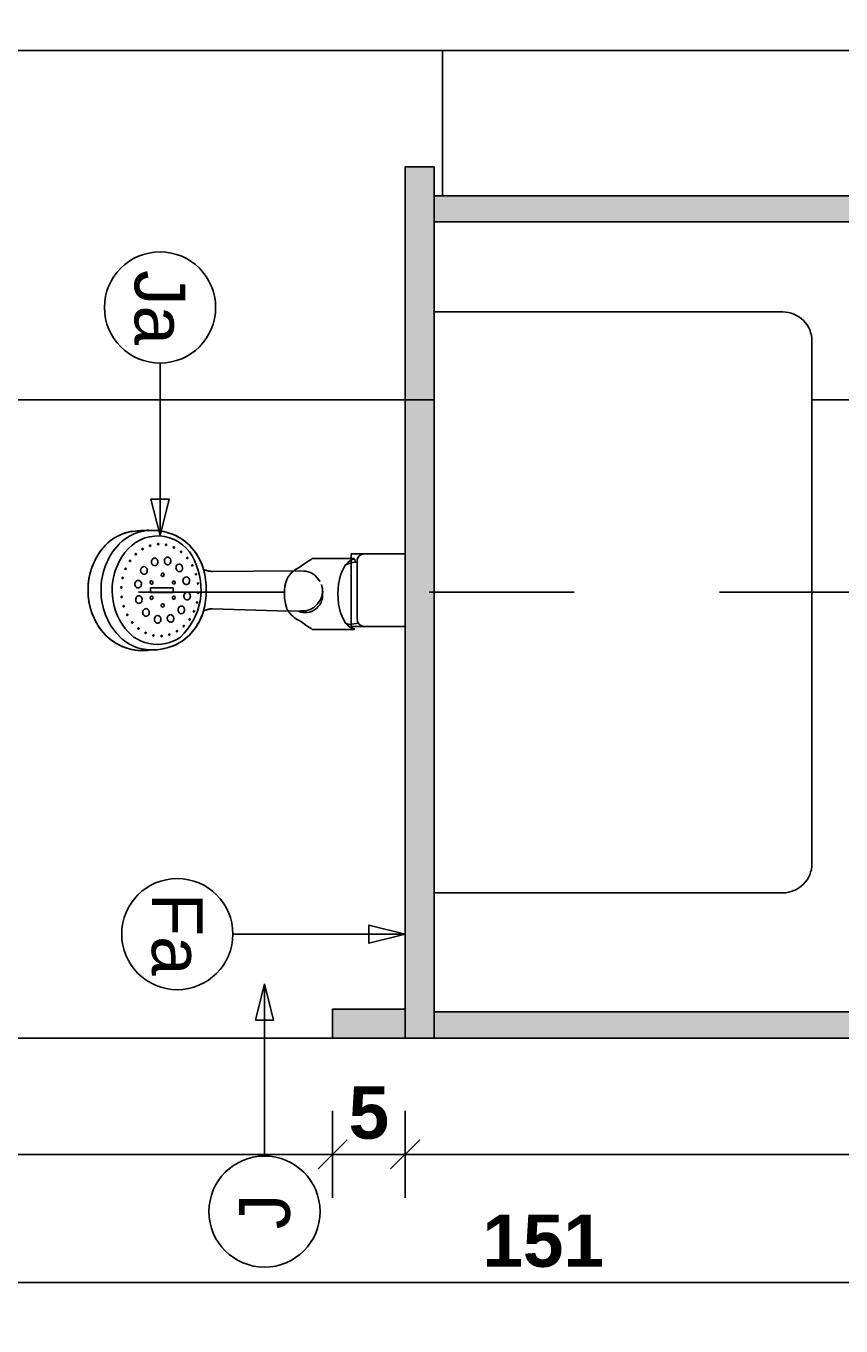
# Model space of a CAD drawing. Extents: x 1 to 126, y -14 to 17.
# Tile 33 of 131: x 39.042 to 39.603, y -1.243 to -0.348. Entities that reach past the tile are written whole.
import ezdxf
from ezdxf.enums import TextEntityAlignment as Align

# ---------------------------------------------------------------- set-up
doc = ezdxf.new("R2010")
doc.units = 0
doc.set_wipeout_variables(frame=1)
doc.header["$PDMODE"] = 3
doc.linetypes.add('DASHDOT', pattern=[1, 0.5, -0.25, 0, -0.25])
for name, color, linetype in [('0A-ALBA-2', 2, 'Continuous'), ('0A-EQPM-FIJO', 1, 'Continuous'), ('A-ALBA-0', 9, 'Continuous'), ('A-ALBA-1', 1, 'Continuous'), ('A-ALBA-2', 2, 'Continuous'), ('A-ANNO-SIMB @ 20', 2, 'Continuous'), ('A-ANOT-COTA-PARC', 1, 'Continuous')]:
    doc.layers.add(name, color=color, linetype=linetype)
doc.layers.add('A-ALBA-4', color=2, linetype='Continuous', lineweight=25)
doc.styles.add('BIS-COTA', font='swissb.ttf')
doc.styles.add('E5-100', font='micross.ttf')
doc.dimstyles.new('BIS-COTA-PARC', dxfattribs={"dimscale": 0, "dimtxt": 0.0018, "dimasz": 0.001, "dimexe": 0.0015, "dimexo": 0, "dimgap": 0.0005, "dimtad": 1, "dimdec": 0, "dimlfac": 100, "dimzin": 9, "dimdsep": 46, "dimtxsty": 'BIS-COTA', "dimblk": 'OBLIQUE', "dimcen": 2.5, "dimclrd": 256, "dimclre": 251, "dimclrt": 2, "dimadec": 1, "dimazin": 2, "dimtfac": 1, "dimtdec": 0, "dimtix": 1, "dimtmove": 2, "dimatfit": 3, "dimldrblk": 'DOT', "dimfxl": 0.0015, "dimfxlon": 1, "dimtolj": 1, "dimtzin": 0, "dimarcsym": 0})

# ---------------------------------------------------------------- blocks, each defined once
blk = doc.blocks.new('CE02 2')
blk.add_wipeout([(-0.83, -0.6), (-0.85, -0.6), (-0.85, -0.02), (-0.9, -0.02), (-0.9, 0), (0, 0), (0, -0.53), (-0.1, -0.53), (-0.1, -0.58), (-0.83, -0.58)]).translate(0, 0, -0.00045)
h = blk.add_hatch(color=252)
h.dxf.hatch_style = 1
h.paths.add_polyline_path([(-0.85, -0.02), (-0.85, 0), (-0.9, 0), (-0.9, -0.02)])
h = blk.add_hatch(color=252)
h.dxf.hatch_style = 1
h.paths.add_polyline_path([(-0.83, -0.6), (-0.83, 0), (-0.85, 0), (-0.85, -0.6)])
h = blk.add_hatch(color=252)
h.dxf.hatch_style = 1
h.paths.add_polyline_path([(-0.83, -0.018), (-0.83, 0), (-0.1, 0), (-0.1, -0.018)])
h = blk.add_hatch(color=251)
h.dxf.hatch_style = 1
h.paths.add_polyline_path([(0, -0.53), (0, 0), (-0.1, 0), (-0.1, -0.53)])
h = blk.add_hatch(color=252)
h.dxf.hatch_style = 1
h.paths.add_polyline_path([(-0.1, -0.562), (-0.1, -0.018), (-0.118, -0.018), (-0.118, -0.562)])
h = blk.add_hatch(color=252)
h.dxf.hatch_style = 1
h.paths.add_polyline_path([(-0.1, -0.562), (-0.1, -0.58), (-0.83, -0.58), (-0.83, -0.562)])
at = {"elevation": -0.00045}
for points in [[(-0.85, -0.02), (-0.85, 0), (-0.9, 0), (-0.9, -0.02)], [(-0.83, -0.6), (-0.83, 0), (-0.85, 0), (-0.85, -0.6)], [(-0.83, -0.018), (-0.83, 0), (-0.1, 0), (-0.1, -0.018)], [(-0.1, -0.562), (-0.1, -0.018), (-0.118, -0.018), (-0.118, -0.562)], [(-0.1, -0.562), (-0.1, -0.58), (-0.83, -0.58), (-0.83, -0.562)]]:
    blk.add_lwpolyline(points, close=True, dxfattribs=at)
blk.add_lwpolyline([(0, -0.53), (0, 0), (-0.1, 0), (-0.1, -0.53)], close=True)
blk = doc.blocks.new('*U100')
at = {"color": 0}
blk.add_lwpolyline([(0.86, 0), (0, 0), (0, 2.135), (0.86, 2.135)], close=True, dxfattribs=at)
blk = doc.blocks.new('_Oblique')
at = {"color": 0, "lineweight": -2}
blk.add_line((-0.5, -0.5), (0.5, 0.5), dxfattribs=at)
blk = doc.blocks.new('*D447')
at = {"layer": 'A-ANOT-COTA-PARC', "color": 251, "lineweight": -2, "transparency": 16777216}
for p, q in [((39.30308, -1.0946), (39.30308, -1.1546)), ((40.15308, -1.0946), (40.15308, -1.1546))]:
    blk.add_line(p, q, dxfattribs=at)
at = {"layer": 'A-ANOT-COTA-PARC', "lineweight": -2, "transparency": 16777216}
blk.add_line((40.15308, -1.1246), (39.30308, -1.1246), dxfattribs=at)
at = {"layer": 'Defpoints', "color": 0, "transparency": 16777216}
for p in [(39.30308, -1.0445), (40.15308, -1.0445), (39.30308, -1.1246)]:
    blk.add_point(p, dxfattribs=at)
at = {"layer": 'A-ANOT-COTA-PARC', "lineweight": -2, "transparency": 16777216, "xscale": 0.02, "yscale": 0.02, "zscale": 0.02}
for p, rotation in [((39.30308, -1.1246), 180.000000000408), ((40.15308, -1.1246), 4.079936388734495e-10)]:
    blk.add_blockref('_Oblique', p, dxfattribs=dict(at, rotation=rotation))
at = {"layer": 'A-ANOT-COTA-PARC', "color": 2, "transparency": 16777216, "insert": (39.72808, -1.0961), "char_height": 0.036, "attachment_point": 5, "style": 'BIS-COTA'}
blk.add_mtext('\\A1;85', dxfattribs=at)
blk = doc.blocks.new('_Dot')
at = {"color": 0, "linetype": 'ByBlock', "lineweight": -2}
blk.add_line((-0.5, 0), (-1, 0), dxfattribs=at)
at = {"color": 0, "linetype": 'ByBlock', "const_width": 0.5}
blk.add_lwpolyline([(-0.25, 0, 1), (0.25, 0, 1)], format="xyb", close=True, dxfattribs=at)
blk = doc.blocks.new('*D448')
at = {"layer": 'A-ANOT-COTA-PARC', "color": 251, "lineweight": -2, "transparency": 16777216}
for p, q in [((39.25308, -1.0946), (39.25308, -1.1546)), ((39.30308, -1.0946), (39.30308, -1.1546))]:
    blk.add_line(p, q, dxfattribs=at)
at = {"layer": 'A-ANOT-COTA-PARC', "lineweight": -2, "transparency": 16777216}
blk.add_line((39.30308, -1.1246), (39.25308, -1.1246), dxfattribs=at)
at = {"layer": 'Defpoints', "color": 0, "transparency": 16777216}
for p in [(39.25308, -1.0445), (39.30308, -1.04451, -0.00045), (39.25308, -1.1246)]:
    blk.add_point(p, dxfattribs=at)
at = {"layer": 'A-ANOT-COTA-PARC', "lineweight": -2, "transparency": 16777216, "xscale": 0.02, "yscale": 0.02, "zscale": 0.02}
for p, rotation in [((39.25308, -1.1246), 180.000000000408), ((39.30308, -1.1246), 4.079936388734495e-10)]:
    blk.add_blockref('_Oblique', p, dxfattribs=dict(at, rotation=rotation))
at = {"layer": 'A-ANOT-COTA-PARC', "color": 2, "transparency": 16777216, "insert": (39.27808, -1.0961), "char_height": 0.036, "attachment_point": 5, "style": 'BIS-COTA'}
blk.add_mtext('\\A1;5', dxfattribs=at)
blk = doc.blocks.new('*D449')
at = {"layer": 'A-ANOT-COTA-PARC', "color": 251, "lineweight": -2, "transparency": 16777216}
for p, q in [((38.65308, -1.0946), (38.65308, -1.1546)), ((39.25308, -1.0946), (39.25308, -1.1546))]:
    blk.add_line(p, q, dxfattribs=at)
at = {"layer": 'A-ANOT-COTA-PARC', "lineweight": -2, "transparency": 16777216}
blk.add_line((39.25308, -1.1246), (38.65308, -1.1246), dxfattribs=at)
at = {"layer": 'Defpoints', "color": 0, "transparency": 16777216}
for p in [(38.65308, -1.0445), (39.25308, -1.04451), (38.65308, -1.1246)]:
    blk.add_point(p, dxfattribs=at)
at = {"layer": 'A-ANOT-COTA-PARC', "lineweight": -2, "transparency": 16777216, "xscale": 0.02, "yscale": 0.02, "zscale": 0.02}
for p, rotation in [((38.65308, -1.1246), 180.000000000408), ((39.25308, -1.1246), 4.079936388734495e-10)]:
    blk.add_blockref('_Oblique', p, dxfattribs=dict(at, rotation=rotation))
at = {"layer": 'A-ANOT-COTA-PARC', "color": 2, "transparency": 16777216, "insert": (38.95308, -1.09607), "char_height": 0.036, "attachment_point": 5, "style": 'BIS-COTA'}
blk.add_mtext('\\A1;60', dxfattribs=at)
blk = doc.blocks.new('*D451')
at = {"layer": 'A-ANOT-COTA-PARC', "color": 251, "lineweight": -2, "transparency": 16777216}
for p, q in [((38.64308, -1.18279), (38.64308, -1.24279)), ((40.15308, -1.18279), (40.15308, -1.24279))]:
    blk.add_line(p, q, dxfattribs=at)
at = {"layer": 'A-ANOT-COTA-PARC', "lineweight": -2, "transparency": 16777216}
blk.add_line((38.64308, -1.21279), (40.15308, -1.21279), dxfattribs=at)
at = {"layer": 'Defpoints', "color": 0, "transparency": 16777216}
for p in [(38.64308, -1.0445), (40.15308, -1.0445), (40.15308, -1.21279)]:
    blk.add_point(p, dxfattribs=at)
at = {"layer": 'A-ANOT-COTA-PARC', "lineweight": -2, "transparency": 16777216, "xscale": 0.02, "yscale": 0.02, "zscale": 0.02}
for p, rotation in [((38.64308, -1.21279), 180.000000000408), ((40.15308, -1.21279), 4.079761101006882e-10)]:
    blk.add_blockref('_Oblique', p, dxfattribs=dict(at, rotation=rotation))
at = {"layer": 'A-ANOT-COTA-PARC', "color": 2, "transparency": 16777216, "insert": (39.39808, -1.18429), "char_height": 0.036, "attachment_point": 5, "style": 'BIS-COTA'}
blk.add_mtext('\\A1;151', dxfattribs=at)
blk = doc.blocks.new('*U94')
blk.add_lwpolyline([(0.007846, 0), (0.006596, -0.000312), (0.006596, 0.000313)], close=True)
blk.add_wipeout([(0, -0.001913), (0.000299, -0.00189), (0.000591, -0.00182), (0.000869, -0.001705), (0.001125, -0.001548), (0.001353, -0.001353), (0.001548, -0.001125), (0.001705, -0.000869), (0.00182, -0.000591), (0.00189, -0.000299), (0.001913, 0), (0.00189, 0.000299), (0.00182, 0.000591), (0.001705, 0.000869), (0.001548, 0.001125), (0.001353, 0.001353), (0.001125, 0.001548), (0.000869, 0.001705), (0.000591, 0.00182), (0.000299, 0.00189), (0, 0.001913), (-0.000299, 0.00189), (-0.000591, 0.00182), (-0.000869, 0.001705), (-0.001125, 0.001548), (-0.001353, 0.001353), (-0.001548, 0.001125), (-0.001705, 0.000869), (-0.00182, 0.000591), (-0.00189, 0.000299), (-0.001913, 0), (-0.00189, -0.000299), (-0.00182, -0.000591), (-0.001705, -0.000869), (-0.001548, -0.001125), (-0.001353, -0.001353), (-0.001125, -0.001548), (-0.000869, -0.001705), (-0.000591, -0.00182), (-0.000299, -0.00189)])
at = {"linetype": 'Continuous'}
blk.add_line((0.007846, 0), (0.001913, 0), dxfattribs=at)
blk.add_circle((0, 0), 0.001913)
at = {"color": 1, "linetype": 'Continuous', "style": 'E5-100'}
blk.add_attdef('LETRA', text='', height=0.00175, dxfattribs=at).set_placement((0, 0), align=Align.MIDDLE_CENTER)
blk = doc.blocks.new('*U55')
blk.add_lwpolyline([(0, -0.007846), (-0.000312, -0.006596), (0.000313, -0.006596)], close=True)
blk.add_wipeout([(0, -0.001913), (0.000299, -0.00189), (0.000591, -0.00182), (0.000869, -0.001705), (0.001125, -0.001548), (0.001353, -0.001353), (0.001548, -0.001125), (0.001705, -0.000869), (0.00182, -0.000591), (0.00189, -0.000299), (0.001913, 0), (0.00189, 0.000299), (0.00182, 0.000591), (0.001705, 0.000869), (0.001548, 0.001125), (0.001353, 0.001353), (0.001125, 0.001548), (0.000869, 0.001705), (0.000591, 0.00182), (0.000299, 0.00189), (0, 0.001913), (-0.000299, 0.00189), (-0.000591, 0.00182), (-0.000869, 0.001705), (-0.001125, 0.001548), (-0.001353, 0.001353), (-0.001548, 0.001125), (-0.001705, 0.000869), (-0.00182, 0.000591), (-0.00189, 0.000299), (-0.001913, 0), (-0.00189, -0.000299), (-0.00182, -0.000591), (-0.001705, -0.000869), (-0.001548, -0.001125), (-0.001353, -0.001353), (-0.001125, -0.001548), (-0.000869, -0.001705), (-0.000591, -0.00182), (-0.000299, -0.00189)])
at = {"linetype": 'Continuous'}
blk.add_line((0, -0.007846), (0, -0.001913), dxfattribs=at)
blk.add_circle((0, 0), 0.001913)
at = {"color": 1, "linetype": 'Continuous', "style": 'E5-100'}
blk.add_attdef('LETRA', text='', height=0.00175, dxfattribs=at).set_placement((0, 0), align=Align.MIDDLE_CENTER)
blk = doc.blocks.new('*U62')
blk.add_lwpolyline([(0.007846, 0), (0.006596, -0.000312), (0.006596, 0.000313)], close=True)
blk.add_wipeout([(0, -0.001913), (0.000299, -0.00189), (0.000591, -0.00182), (0.000869, -0.001705), (0.001125, -0.001548), (0.001353, -0.001353), (0.001548, -0.001125), (0.001705, -0.000869), (0.00182, -0.000591), (0.00189, -0.000299), (0.001913, 0), (0.00189, 0.000299), (0.00182, 0.000591), (0.001705, 0.000869), (0.001548, 0.001125), (0.001353, 0.001353), (0.001125, 0.001548), (0.000869, 0.001705), (0.000591, 0.00182), (0.000299, 0.00189), (0, 0.001913), (-0.000299, 0.00189), (-0.000591, 0.00182), (-0.000869, 0.001705), (-0.001125, 0.001548), (-0.001353, 0.001353), (-0.001548, 0.001125), (-0.001705, 0.000869), (-0.00182, 0.000591), (-0.00189, 0.000299), (-0.001913, 0), (-0.00189, -0.000299), (-0.00182, -0.000591), (-0.001705, -0.000869), (-0.001548, -0.001125), (-0.001353, -0.001353), (-0.001125, -0.001548), (-0.000869, -0.001705), (-0.000591, -0.00182), (-0.000299, -0.00189)])
at = {"linetype": 'Continuous'}
blk.add_line((0.007846, 0), (0.001913, 0), dxfattribs=at)
blk.add_circle((0, 0), 0.001913)
at = {"color": 1, "linetype": 'Continuous', "style": 'E5-100'}
blk.add_attdef('LETRA', text='', height=0.00175, dxfattribs=at).set_placement((0, 0), align=Align.MIDDLE_CENTER)
blk = doc.blocks.new('Linea fas 2')
at = {"layer": '0A-EQPM-FIJO'}
for p, q in [((20.56143, 27.48207), (20.5632, 27.48321)), ((20.5632, 27.48321), (20.56503, 27.48423)), ((20.56503, 27.48423), (20.56694, 27.48513)), ((20.56694, 27.48513), (20.56889, 27.4859)), ((20.56889, 27.4859), (20.5709, 27.48654)), ((20.5709, 27.48654), (20.57294, 27.48704)), ((20.57294, 27.48704), (20.57501, 27.48741)), ((20.57501, 27.48741), (20.5771, 27.48764)), ((20.5771, 27.48764), (20.57923, 27.48786)), ((20.57923, 27.48786), (20.58137, 27.48803)), ((20.58137, 27.48803), (20.58351, 27.48813)), ((20.58351, 27.48813), (20.58565, 27.48817)), ((20.58565, 27.48817), (20.58779, 27.48814)), ((20.58779, 27.48814), (20.59006, 27.48811)), ((20.59006, 27.48811), (20.59233, 27.48795)), ((20.59233, 27.48795), (20.59458, 27.48766)), ((20.59458, 27.48766), (20.59681, 27.48724)), ((20.59681, 27.48724), (20.59901, 27.48668)), ((20.59901, 27.48668), (20.60117, 27.486)), ((20.60117, 27.486), (20.6033, 27.4852)), ((20.6033, 27.4852), (20.60537, 27.48427)), ((20.60537, 27.48427), (20.60738, 27.48323)), ((20.60738, 27.48323), (20.60933, 27.48207)), ((20.55175, 27.47176), (20.55341, 27.47415)), ((20.55341, 27.47415), (20.55522, 27.47643)), ((20.55522, 27.47643), (20.55663, 27.47799)), ((20.55663, 27.47799), (20.55814, 27.47946)), ((20.55814, 27.47946), (20.55974, 27.48082)), ((20.55974, 27.48082), (20.56143, 27.48207)), ((20.60933, 27.48207), (20.61122, 27.48063)), ((20.61122, 27.48063), (20.61301, 27.47909)), ((20.61301, 27.47909), (20.61471, 27.47743)), ((20.61471, 27.47743), (20.6163, 27.47568)), ((20.6163, 27.47568), (20.61779, 27.47384)), ((20.61779, 27.47384), (20.61916, 27.47191)), ((20.54774, 27.46402), (20.54891, 27.46668)), ((20.54891, 27.46668), (20.55025, 27.46927)), ((20.55025, 27.46927), (20.55175, 27.47176)), ((20.61916, 27.47191), (20.62041, 27.4699)), ((20.62041, 27.4699), (20.62154, 27.46782)), ((20.62154, 27.46782), (20.62254, 27.46567)), ((20.62254, 27.46567), (20.62342, 27.46347)), ((20.69456, 27.46573), (20.69146, 27.46362)), ((20.69146, 27.46362), (20.69456, 27.46573)), ((20.69662, 27.46712), (20.69456, 27.46573)), ((20.69456, 27.46573), (20.69662, 27.46712)), ((20.69737, 27.46763), (20.69662, 27.46712)), ((20.69662, 27.46712), (20.69737, 27.46763)), ((20.6981, 27.46814), (20.69737, 27.46763)), ((20.69737, 27.46763), (20.6981, 27.46814)), ((20.69897, 27.46869), (20.6981, 27.46814)), ((20.6981, 27.46814), (20.69897, 27.46869)), ((20.69907, 27.46872), (20.69897, 27.46869)), ((20.69897, 27.46869), (20.69907, 27.46872)), ((20.69967, 27.46875), (20.69907, 27.46872)), ((20.69907, 27.46872), (20.69967, 27.46875)), ((20.72742, 27.4688), (20.69967, 27.46875)), ((20.69967, 27.46875), (20.72742, 27.4688)), ((20.70569, 27.46873), (20.72742, 27.4688)), ((20.7219, 27.46434), (20.72332, 27.46596)), ((20.7219, 27.46434), (20.72367, 27.46514)), ((20.72332, 27.46596), (20.72483, 27.46717)), ((20.72367, 27.46514), (20.72672, 27.46596)), ((20.72483, 27.46717), (20.72639, 27.46796)), ((20.72483, 27.46717), (20.72483, 27.46717)), ((20.76291, 27.47195), (20.72572, 27.47195)), ((20.72572, 27.47195), (20.72572, 27.42195)), ((20.72572, 27.42195), (20.72572, 27.47195)), ((20.72572, 27.47195), (20.76291, 27.47195)), ((20.72639, 27.46796), (20.72792, 27.4683)), ((20.72672, 27.46596), (20.72848, 27.46617)), ((20.72742, 27.4688), (20.72767, 27.46873)), ((20.72767, 27.46873), (20.72785, 27.46855)), ((20.72785, 27.46855), (20.72805, 27.46833)), ((20.72805, 27.46833), (20.72825, 27.4678)), ((20.72825, 27.4678), (20.72839, 27.46698)), ((20.72839, 27.46698), (20.72849, 27.46617)), ((20.72849, 27.46617), (20.72976, 27.46632)), ((20.72975, 27.42781), (20.72976, 27.46627)), ((20.72976, 27.46695), (20.72993, 27.46825)), ((20.72976, 27.46632), (20.72976, 27.46695)), ((20.72993, 27.46825), (20.73043, 27.46945)), ((20.73043, 27.46945), (20.73122, 27.47049)), ((20.73122, 27.47049), (20.73226, 27.47128)), ((20.73226, 27.47128), (20.73346, 27.47178)), ((20.73346, 27.47178), (20.73476, 27.47195)), ((20.54488, 27.45276), (20.54532, 27.45564)), ((20.54532, 27.45564), (20.54594, 27.45848)), ((20.54594, 27.45848), (20.54675, 27.46128)), ((20.54675, 27.46128), (20.54774, 27.46402)), ((20.62342, 27.46347), (20.62415, 27.46122)), ((20.62415, 27.46122), (20.62478, 27.46093)), ((20.62478, 27.46093), (20.62543, 27.46068)), ((20.62543, 27.46068), (20.62608, 27.46046)), ((20.62608, 27.46046), (20.62675, 27.46027)), ((20.62675, 27.46027), (20.62743, 27.46012)), ((20.62743, 27.46012), (20.62811, 27.46001)), ((20.62811, 27.46001), (20.6288, 27.45992)), ((20.6288, 27.45992), (20.62949, 27.45988)), ((20.62949, 27.45988), (20.63018, 27.45986)), ((20.68702, 27.46015), (20.63018, 27.45986)), ((20.68241, 27.45611), (20.68149, 27.45431)), ((20.68149, 27.45431), (20.68241, 27.45611)), ((20.68341, 27.45755), (20.68241, 27.45611)), ((20.68241, 27.45611), (20.68341, 27.45755)), ((20.68448, 27.45878), (20.68341, 27.45755)), ((20.68341, 27.45755), (20.68448, 27.45878)), ((20.68551, 27.45973), (20.68448, 27.45878)), ((20.68448, 27.45878), (20.68551, 27.45973)), ((20.68646, 27.46047), (20.68551, 27.45973)), ((20.68551, 27.45973), (20.68646, 27.46047)), ((20.68815, 27.46159), (20.68646, 27.46047)), ((20.68646, 27.46047), (20.68815, 27.46159)), ((20.68702, 27.46015), (20.6931, 27.46002)), ((20.6931, 27.46002), (20.68702, 27.46015)), ((20.68892, 27.46203), (20.68815, 27.46159)), ((20.68815, 27.46159), (20.68892, 27.46203)), ((20.69002, 27.46266), (20.68892, 27.46203)), ((20.68892, 27.46203), (20.69002, 27.46266)), ((20.69146, 27.46362), (20.69002, 27.46266)), ((20.69002, 27.46266), (20.69146, 27.46362)), ((20.69457, 27.45999), (20.69311, 27.46002)), ((20.69601, 27.45959), (20.69457, 27.45999)), ((20.69872, 27.45854), (20.69601, 27.45959)), ((20.70066, 27.45724), (20.69872, 27.45854)), ((20.70434, 27.45289), (20.70066, 27.45724)), ((20.71764, 27.45428), (20.71844, 27.45725)), ((20.71844, 27.45725), (20.71944, 27.45995)), ((20.71944, 27.45995), (20.7206, 27.46232)), ((20.7206, 27.46232), (20.7219, 27.46434)), ((20.72582, 27.46056), (20.72562, 27.43334)), ((20.54456, 27.44695), (20.54462, 27.44986)), ((20.54462, 27.44404), (20.54456, 27.44695)), ((20.54462, 27.44986), (20.54488, 27.45276)), ((20.67975, 27.44433), (20.67984, 27.44703)), ((20.67984, 27.44703), (20.67975, 27.44433)), ((20.67984, 27.44703), (20.68015, 27.44967)), ((20.68015, 27.44967), (20.67984, 27.44703)), ((20.68015, 27.44967), (20.6807, 27.45214)), ((20.6807, 27.45214), (20.68015, 27.44967)), ((20.68149, 27.45431), (20.6807, 27.45214)), ((20.6807, 27.45214), (20.68149, 27.45431)), ((20.70528, 27.45085), (20.7056, 27.44937)), ((20.7056, 27.44937), (20.70591, 27.4479)), ((20.70591, 27.4479), (20.70605, 27.44634)), ((20.71657, 27.44433), (20.71669, 27.44775)), ((20.71669, 27.44775), (20.71705, 27.45109)), ((20.71705, 27.45109), (20.71764, 27.45428)), ((20.54488, 27.44114), (20.54462, 27.44404)), ((20.54532, 27.43826), (20.54488, 27.44114)), ((20.54594, 27.43542), (20.54532, 27.43826)), ((20.67984, 27.44162), (20.67975, 27.44433)), ((20.67975, 27.44433), (20.67984, 27.44162)), ((20.68017, 27.43897), (20.67984, 27.44162)), ((20.67984, 27.44162), (20.68017, 27.43897)), ((20.6807, 27.43651), (20.68017, 27.43897)), ((20.68017, 27.43897), (20.6807, 27.43651)), ((20.70459, 27.4403), (20.70232, 27.4373)), ((20.70411, 27.43694), (20.70499, 27.43853)), ((20.70566, 27.4433), (20.70459, 27.4403)), ((20.70499, 27.43853), (20.70548, 27.44028)), ((20.70548, 27.44028), (20.70601, 27.44197)), ((20.70605, 27.44634), (20.70566, 27.4433)), ((20.70601, 27.44395), (20.70611, 27.44621)), ((20.70601, 27.44197), (20.70601, 27.44395)), ((20.71669, 27.44091), (20.71657, 27.44433)), ((20.71705, 27.43756), (20.71669, 27.44091)), ((20.54675, 27.43262), (20.54594, 27.43542)), ((20.54774, 27.42989), (20.54675, 27.43262)), ((20.54891, 27.42722), (20.54774, 27.42989)), ((20.62342, 27.43044), (20.62254, 27.42824)), ((20.62415, 27.43269), (20.62342, 27.43044)), ((20.62478, 27.43297), (20.62415, 27.43269)), ((20.62543, 27.43323), (20.62478, 27.43297)), ((20.62608, 27.43344), (20.62543, 27.43323)), ((20.62675, 27.43363), (20.62608, 27.43344)), ((20.62743, 27.43378), (20.62675, 27.43363)), ((20.62811, 27.4339), (20.62743, 27.43378)), ((20.6288, 27.43398), (20.62811, 27.4339)), ((20.62949, 27.43403), (20.6288, 27.43398)), ((20.63018, 27.43404), (20.62949, 27.43403)), ((20.63018, 27.43404), (20.68241, 27.43255)), ((20.68971, 27.43244), (20.6803, 27.43265)), ((20.68149, 27.43435), (20.6807, 27.43651)), ((20.6807, 27.43651), (20.68149, 27.43435)), ((20.68241, 27.43255), (20.68149, 27.43435)), ((20.68149, 27.43435), (20.68241, 27.43255)), ((20.68341, 27.4311), (20.68241, 27.43255)), ((20.68241, 27.43255), (20.68341, 27.4311)), ((20.68448, 27.42987), (20.68341, 27.4311)), ((20.68341, 27.4311), (20.68448, 27.42987)), ((20.68551, 27.42893), (20.68448, 27.42987)), ((20.68448, 27.42987), (20.68551, 27.42893)), ((20.68646, 27.42818), (20.68551, 27.42893)), ((20.68551, 27.42893), (20.68646, 27.42818)), ((20.69084, 27.4326), (20.68971, 27.43244)), ((20.68971, 27.43244), (20.69077, 27.4319)), ((20.69077, 27.4319), (20.69226, 27.43151)), ((20.69457, 27.43268), (20.69084, 27.4326)), ((20.69226, 27.43151), (20.69386, 27.43151)), ((20.69386, 27.43151), (20.69558, 27.43151)), ((20.6974, 27.43353), (20.69457, 27.43268)), ((20.69558, 27.43151), (20.69728, 27.4319)), ((20.69728, 27.4319), (20.69893, 27.43257)), ((20.70003, 27.43492), (20.6974, 27.43353)), ((20.69893, 27.43257), (20.70048, 27.43344)), ((20.70232, 27.4373), (20.70003, 27.43492)), ((20.70048, 27.43344), (20.70174, 27.4344)), ((20.70174, 27.4344), (20.70308, 27.43562)), ((20.70308, 27.43562), (20.70411, 27.43694)), ((20.71764, 27.43437), (20.71705, 27.43756)), ((20.71844, 27.4314), (20.71764, 27.43437)), ((20.71944, 27.4287), (20.71844, 27.4314)), ((20.55025, 27.42463), (20.54891, 27.42722)), ((20.55175, 27.42214), (20.55025, 27.42463)), ((20.55341, 27.41975), (20.55175, 27.42214)), ((20.61779, 27.42007), (20.6163, 27.41822)), ((20.61916, 27.422), (20.61779, 27.42007)), ((20.62041, 27.42401), (20.61916, 27.422)), ((20.62154, 27.42609), (20.62041, 27.42401)), ((20.62254, 27.42824), (20.62154, 27.42609)), ((20.68815, 27.42706), (20.68646, 27.42818)), ((20.68646, 27.42818), (20.68815, 27.42706)), ((20.68892, 27.42662), (20.68815, 27.42706)), ((20.68815, 27.42706), (20.68892, 27.42662)), ((20.69002, 27.42599), (20.68892, 27.42662)), ((20.68892, 27.42662), (20.69002, 27.42599)), ((20.69146, 27.42503), (20.69002, 27.42599)), ((20.69002, 27.42599), (20.69146, 27.42503)), ((20.69456, 27.42292), (20.69146, 27.42503)), ((20.69146, 27.42503), (20.69456, 27.42292)), ((20.69662, 27.42153), (20.69456, 27.42292)), ((20.69456, 27.42292), (20.69662, 27.42153)), ((20.69737, 27.42103), (20.69662, 27.42153)), ((20.69662, 27.42153), (20.69737, 27.42103)), ((20.6981, 27.42052), (20.69737, 27.42103)), ((20.69737, 27.42103), (20.6981, 27.42052)), ((20.69897, 27.41996), (20.6981, 27.42052)), ((20.6981, 27.42052), (20.69897, 27.41996)), ((20.69907, 27.41994), (20.69897, 27.41996)), ((20.69897, 27.41996), (20.69907, 27.41994)), ((20.69967, 27.4199), (20.69907, 27.41994)), ((20.69907, 27.41994), (20.69967, 27.4199)), ((20.72742, 27.41985), (20.69967, 27.4199)), ((20.69967, 27.4199), (20.72742, 27.41985)), ((20.7206, 27.42633), (20.71944, 27.4287)), ((20.7219, 27.42432), (20.7206, 27.42633)), ((20.72332, 27.42269), (20.7219, 27.42432)), ((20.7244, 27.42329), (20.7219, 27.42432)), ((20.72483, 27.42148), (20.72332, 27.42269)), ((20.73066, 27.42415), (20.7244, 27.42329)), ((20.72639, 27.4207), (20.72483, 27.42148)), ((20.72572, 27.42195), (20.76291, 27.42195)), ((20.76291, 27.42195), (20.72572, 27.42195)), ((20.72792, 27.42035), (20.72639, 27.4207)), ((20.72767, 27.41992), (20.72742, 27.41985)), ((20.72742, 27.41985), (20.72767, 27.41992)), ((20.72797, 27.42022), (20.72767, 27.41992)), ((20.72767, 27.41992), (20.72797, 27.42022)), ((20.72805, 27.42032), (20.72797, 27.42022)), ((20.72797, 27.42022), (20.72805, 27.42032)), ((20.72997, 27.42547), (20.72975, 27.42781)), ((20.73048, 27.42439), (20.72997, 27.42547)), ((20.73122, 27.42342), (20.73048, 27.42439)), ((20.73226, 27.42262), (20.73122, 27.42342)), ((20.73346, 27.42212), (20.73226, 27.42262)), ((20.73476, 27.42195), (20.73346, 27.42212)), ((20.55522, 27.41747), (20.55341, 27.41975)), ((20.55714, 27.41546), (20.55522, 27.41747)), ((20.55921, 27.41361), (20.55714, 27.41546)), ((20.56141, 27.41192), (20.55921, 27.41361)), ((20.56374, 27.41041), (20.56141, 27.41192)), ((20.60933, 27.41183), (20.60738, 27.41067)), ((20.61122, 27.41327), (20.60933, 27.41183)), ((20.61301, 27.41482), (20.61122, 27.41327)), ((20.61471, 27.41647), (20.61301, 27.41482)), ((20.6163, 27.41822), (20.61471, 27.41647)), ((20.56618, 27.40908), (20.56374, 27.41041)), ((20.56871, 27.40794), (20.56618, 27.40908)), ((20.57132, 27.407), (20.56871, 27.40794)), ((20.574, 27.40626), (20.57132, 27.407)), ((20.57673, 27.40574), (20.574, 27.40626)), ((20.57949, 27.40542), (20.57673, 27.40574)), ((20.58226, 27.40532), (20.57949, 27.40542)), ((20.58504, 27.40543), (20.58226, 27.40532)), ((20.58779, 27.40576), (20.58504, 27.40543)), ((20.59006, 27.40579), (20.58779, 27.40576)), ((20.59233, 27.40595), (20.59006, 27.40579)), ((20.59458, 27.40625), (20.59233, 27.40595)), ((20.59681, 27.40667), (20.59458, 27.40625)), ((20.59901, 27.40722), (20.59681, 27.40667)), ((20.60117, 27.4079), (20.59901, 27.40722)), ((20.6033, 27.4087), (20.60117, 27.4079)), ((20.60537, 27.40963), (20.6033, 27.4087)), ((20.60738, 27.41067), (20.60537, 27.40963))]:
    blk.add_line(p, q, dxfattribs=at)
at = {"layer": '0A-EQPM-FIJO', "extrusion": (1.22465e-16, -2.34432e-32, -1)}
for p, q in [((20.58211, 27.47476), (20.58211, 27.47476)), ((20.58703, 27.47723), (20.58703, 27.47723)), ((20.59263, 27.47811), (20.59263, 27.47811)), ((20.5981, 27.47777), (20.5981, 27.47777)), ((20.60339, 27.47607), (20.60339, 27.47607)), ((20.5732, 27.46669), (20.5732, 27.46669)), ((20.577, 27.47163), (20.577, 27.47163)), ((20.58823, 27.46652), (20.58823, 27.46652)), ((20.59712, 27.46684), (20.59712, 27.46684)), ((20.60827, 27.47311), (20.60827, 27.47311)), ((20.61264, 27.46877), (20.61264, 27.46877)), ((20.56805, 27.45505), (20.5683, 27.4559)), ((20.56995, 27.46153), (20.56995, 27.46153)), ((20.58205, 27.45813), (20.58205, 27.45813)), ((20.6053, 27.46346), (20.6053, 27.46346)), ((20.61235, 27.45611), (20.61235, 27.45611)), ((20.61597, 27.46393), (20.61597, 27.46393)), ((20.61845, 27.45792), (20.61848, 27.45786)), ((20.56742, 27.44838), (20.56752, 27.44938)), ((20.57784, 27.44881), (20.57784, 27.44881)), ((20.58766, 27.44528), (20.58766, 27.44863)), ((20.58766, 27.44863), (20.60327, 27.44863)), ((20.58875, 27.45322), (20.58875, 27.45322)), ((20.60264, 27.45204), (20.60263, 27.45217)), ((20.60327, 27.44863), (20.60327, 27.44528)), ((20.62016, 27.45212), (20.62016, 27.45212)), ((20.56797, 27.44189), (20.56797, 27.44189)), ((20.60327, 27.44528), (20.58766, 27.44528)), ((20.58828, 27.44285), (20.58828, 27.44285)), ((20.60312, 27.44069), (20.60312, 27.44069)), ((20.60327, 27.44528), (20.60327, 27.44528)), ((20.61463, 27.44136), (20.61463, 27.44136)), ((20.61947, 27.43898), (20.61947, 27.43898)), ((20.6203, 27.44547), (20.6203, 27.44547)), ((20.56942, 27.43556), (20.56942, 27.43556)), ((20.57195, 27.42973), (20.57195, 27.42973)), ((20.58652, 27.43045), (20.58652, 27.43045)), ((20.59497, 27.43641), (20.59497, 27.43641)), ((20.61048, 27.4316), (20.61048, 27.4316)), ((20.61752, 27.43285), (20.61752, 27.43285)), ((20.57531, 27.42443), (20.57531, 27.42443)), ((20.57965, 27.4203), (20.57965, 27.4203)), ((20.59471, 27.42707), (20.59471, 27.42707)), ((20.60339, 27.42635), (20.60339, 27.42635)), ((20.6101, 27.42212), (20.6101, 27.42212)), ((20.61408, 27.42666), (20.61408, 27.42666)), ((20.58466, 27.4176), (20.58466, 27.4176)), ((20.58999, 27.41593), (20.58999, 27.41593)), ((20.59554, 27.41537), (20.59554, 27.41537)), ((20.60102, 27.41646), (20.60102, 27.41646)), ((20.60619, 27.41887), (20.60619, 27.41887))]:
    blk.add_line(p, q, dxfattribs=at)
at = {"layer": '0A-EQPM-FIJO'}
for centre, radius, start, end in [((20.57952, 27.45595), 0.03178, 94.37329, 139.86622), ((20.57952, 27.45595), 0.03178, 94.37329, 139.86622), ((20.5859, 27.4152), 0.07297, 88.51385, 96.92928), ((20.5859, 27.4152), 0.07297, 88.51385, 96.92928), ((20.58841, 27.44911), 0.03904, 57.59833, 90.90811), ((20.58841, 27.44911), 0.03904, 57.59833, 90.90811), ((20.58931, 27.44743), 0.04475, 139.60801, 180.61721), ((20.58931, 27.44743), 0.04475, 139.60801, 180.61721), ((20.58648, 27.45014), 0.03927, 16.38362, 54.4049), ((20.58648, 27.45014), 0.03927, 16.38362, 54.4049), ((20.56907, 27.44695), 0.0569, 345.4831, 14.5169), ((20.63008, 27.47354), 0.01367, 244.30924, 270.41969), ((20.63008, 27.47354), 0.01367, 244.30924, 270.41969), ((20.58931, 27.44647), 0.04475, 179.38279, 220.39199), ((20.58931, 27.44647), 0.04475, 179.38279, 220.39199), ((20.58648, 27.44377), 0.03927, 305.5951, 343.61638), ((20.58648, 27.44377), 0.03927, 305.5951, 343.61638), ((20.63008, 27.42037), 0.01367, 89.58031, 115.69076), ((20.63008, 27.42037), 0.01367, 89.58031, 115.69076), ((20.58219, 27.44131), 0.03599, 221.47736, 278.96726), ((20.58219, 27.44131), 0.03599, 221.47736, 278.96726), ((20.58841, 27.4448), 0.03904, 269.09189, 302.40167), ((20.58841, 27.4448), 0.03904, 269.09189, 302.40167)]:
    blk.add_arc(centre, radius, start, end, dxfattribs=at)
at = {"layer": '0A-EQPM-FIJO', "extrusion": (1.22465e-16, -2.34432e-32, -1)}
for centre, radius, start, end in [((-20.58849, 27.45678), 0.03137, 43.87543, 88.72224), ((-20.59242, 27.45679), 0.02749, 43.12027, 157.26413), ((-20.59785, 27.44779), 0.04434, 358.91222, 43.86648), ((-20.60366, 27.44681), 0.04252, 325.82429, 42.57888), ((-20.5821, 27.47533), 0.000423, 353.87667, 91.69998), ((-20.5822, 27.47528), 0.000523, 279.54146, 1.12257), ((-20.58204, 27.47526), 0.0005, 97.2667, 183.38436), ((-20.5821, 27.4752), 0.000441, 176.45315, 269.1322), ((-20.58743, 27.4776), 0.000551, 317.11156, 36.39062), ((-20.58729, 27.47769), 0.000386, 38.75239, 142.24085), ((-20.58733, 27.47747), 0.000393, 219.93925, 321.04452), ((-20.58718, 27.47755), 0.000562, 138.00459, 215.48556), ((-20.59295, 27.47859), 0.000571, 303.48933, 19.72525), ((-20.59277, 27.47867), 0.000378, 17.20484, 120.98346), ((-20.59283, 27.47843), 0.000378, 197.20999, 300.98804), ((-20.59266, 27.47852), 0.000565, 122.96972, 200.23308), ((-20.5985, 27.47818), 0.000573, 313.63775, 29.77569), ((-20.59832, 27.47828), 0.000362, 29.69086, 137.13437), ((-20.59837, 27.47802), 0.000368, 210.94355, 315.8916), ((-20.59818, 27.47812), 0.000581, 134.2927, 209.10918), ((-20.60383, 27.47641), 0.000554, 322.74505, 40.76525), ((-20.60372, 27.47627), 0.000377, 227.21379, 328.75127), ((-20.60367, 27.47649), 0.000377, 47.24677, 148.70857), ((-20.60352, 27.47635), 0.000579, 144.66896, 218.82969), ((-20.60873, 27.47336), 0.000519, 331.0357, 52.99305), ((-20.60859, 27.47341), 0.000402, 64.45794, 160.03362), ((-20.60846, 27.47331), 0.000556, 154.26884, 229.74785), ((-20.57356, 27.46709), 0.000541, 312.11724, 33.64965), ((-20.57345, 27.46716), 0.00041, 33.80178, 133.32278), ((-20.57348, 27.46698), 0.00041, 213.81178, 313.32888), ((-20.57336, 27.46705), 0.000547, 132.62517, 213.12913), ((-20.57746, 27.47174), 0.000479, 347.18453, 74.88146), ((-20.57748, 27.4717), 0.000488, 265.75609, 351.84755), ((-20.57739, 27.47174), 0.000466, 83.17478, 174.41504), ((-20.57741, 27.47166), 0.000459, 164.72795, 257.34621), ((-20.59062, 27.46621), 0.00241, 256.89463, 7.36456), ((-20.59091, 27.4665), 0.00268, 0.43118, 64.27541), ((-20.59047, 27.46705), 0.002, 68.8544, 148.53991), ((-20.58978, 27.46643), 0.00291, 145.12144, 241.69109), ((-20.59979, 27.46711), 0.00268, 354.11918, 70.8926), ((-20.59943, 27.46678), 0.00232, 247.73861, 1.31572), ((-20.59935, 27.46764), 0.00206, 77.65843, 155.77417), ((-20.59874, 27.46704), 0.00287, 149.98603, 236.87738), ((-20.60735, 27.46278), 0.00216, 18.35304, 108.44649), ((-20.60683, 27.46238), 0.00273, 116.25823, 178.92495), ((-20.57705, 27.4475), 0.04533, 153.94197, 226.57325), ((-20.60865, 27.47324), 0.000402, 244.42683, 340.07393), ((-20.6131, 27.46915), 0.000596, 321.2621, 33.8485), ((-20.61288, 27.46928), 0.000339, 35.39961, 146.40382), ((-20.61292, 27.46897), 0.000344, 216.67121, 325.11426), ((-20.6127, 27.4691), 0.000595, 141.23813, 213.86119), ((-20.56846, 27.45541), 0.000539, 318.43858, 40.55828), ((-20.56836, 27.45549), 0.000419, 41.30412, 139.75519), ((-20.56828, 27.4554), 0.000539, 138.44252, 220.5617), ((-20.57041, 27.4616), 0.000456, 351.39631, 85.27015), ((-20.57045, 27.46155), 0.000496, 271.83362, 357.54151), ((-20.57037, 27.46158), 0.000474, 89.35443, 180.00699), ((-20.5704, 27.46151), 0.000456, 171.39247, 265.26573), ((-20.58367, 27.46053), 0.00289, 303.90137, 17.20439), ((-20.58304, 27.461), 0.00217, 10.19961, 110.4213), ((-20.58306, 27.46009), 0.0022, 173.7625, 297.24587), ((-20.58257, 27.46063), 0.00269, 116.90771, 186.44925), ((-20.59624, 27.45748), 0.00127, 305.29444, 48.21763), ((-20.59592, 27.45772), 0.000883, 53.29268, 157.28737), ((-20.59595, 27.45741), 0.00106, 240.3161, 294.48898), ((-20.59562, 27.45744), 0.00128, 150.74872, 228.12977), ((-20.60786, 27.46235), 0.00278, 284.73476, 23.56387), ((-20.60719, 27.46204), 0.00239, 170.6587, 271.11197), ((-20.61241, 27.45361), 0.00249, 336.39165, 88.66362), ((-20.61204, 27.45374), 0.00238, 97.37923, 166.49692), ((-20.61638, 27.46403), 0.000424, 346.69512, 81.87093), ((-20.61646, 27.46393), 0.00049, 277.50062, 359.25957), ((-20.61626, 27.46396), 0.00049, 97.5283, 179.22413), ((-20.61629, 27.4639), 0.000467, 172.13133, 256.42084), ((-20.61889, 27.45806), 0.00046, 333.42316, 89.59662), ((-20.61886, 27.45793), 0.000393, 252.25228, 348.31034), ((-20.61877, 27.4581), 0.000439, 105.90359, 166.37661), ((-20.61872, 27.458), 0.000518, 157.3955, 238.85532), ((-20.59785, 27.44611), 0.04434, 316.13352, 1.08778), ((-20.56749, 27.44887), 0.000493, 277.90526, 4.78832), ((-20.56748, 27.44891), 0.000475, 0.70694, 90.00765), ((-20.56744, 27.44884), 0.000459, 178.80539, 271.92358), ((-20.56742, 27.44891), 0.000477, 96.07835, 186.6013), ((-20.56837, 27.45533), 0.00042, 221.51611, 319.55879), ((-20.5796, 27.45099), 0.0028, 308.86231, 11.9583), ((-20.57937, 27.45122), 0.00254, 7.93642, 73.80901), ((-20.57903, 27.45067), 0.00221, 184.25921, 302.5921), ((-20.57897, 27.45128), 0.0024, 82.76139, 198.86283), ((-20.58854, 27.45222), 0.00124, 303.86336, 25.15735), ((-20.58828, 27.45241), 0.000931, 20.85956, 120.05754), ((-20.58832, 27.45196), 0.000912, 199.42139, 301.62733), ((-20.58807, 27.45219), 0.00123, 123.58256, 205.33941), ((-20.60373, 27.45227), 0.0011, 354.494, 79.22553), ((-20.60374, 27.45215), 0.0011, 275.99289, 0.99272), ((-20.60349, 27.45233), 0.00102, 91.60048, 185.2194), ((-20.60341, 27.45214), 0.00111, 174.73616, 258.81165), ((-20.61223, 27.453), 0.00214, 227.80401, 349.55128), ((-20.61144, 27.45347), 0.00303, 164.1442, 222.69733), ((-20.62035, 27.45165), 0.000511, 349.61204, 68.74209), ((-20.62029, 27.45157), 0.000438, 269.5046, 357.83098), ((-20.62021, 27.45172), 0.0004, 84.08236, 183.26794), ((-20.6201, 27.45161), 0.00051, 169.58994, 248.75124), ((-20.56778, 27.44227), 0.000535, 324.95066, 47.81313), ((-20.56769, 27.4422), 0.000423, 228.44162, 325.964), ((-20.5677, 27.44236), 0.000419, 47.86413, 146.52592), ((-20.5676, 27.44228), 0.000542, 145.59347, 227.16294), ((-20.58046, 27.44046), 0.0031, 325.14846, 22.92656), ((-20.57955, 27.44108), 0.00204, 16.86264, 129.77479), ((-20.57961, 27.43998), 0.00213, 190.17322, 322.8673), ((-20.57888, 27.44045), 0.00295, 131.97151, 196.63105), ((-20.58845, 27.44172), 0.00115, 357.39431, 81.43998), ((-20.58838, 27.44163), 0.00108, 273.62937, 1.64798), ((-20.58826, 27.44182), 0.00104, 91.11574, 184.33312), ((-20.58822, 27.44163), 0.00108, 174.26883, 264.73489), ((-20.60396, 27.44171), 0.00132, 309.56644, 24.03325), ((-20.60359, 27.44194), 0.00089, 19.83043, 119.44168), ((-20.60352, 27.44155), 0.00095, 203.90039, 295.2365), ((-20.60318, 27.4417), 0.00133, 129.79443, 203.90039), ((-20.61352, 27.44288), 0.00297, 306.50434, 41.77451), ((-20.6128, 27.44352), 0.00201, 41.83695, 155.27602), ((-20.61279, 27.44224), 0.00203, 205.64204, 300.84157), ((-20.61194, 27.44287), 0.00308, 150.94161, 209.24076), ((-20.61972, 27.43849), 0.000559, 348.14803, 62.4948), ((-20.61957, 27.43841), 0.000397, 260.28775, 354.94065), ((-20.61956, 27.43863), 0.000366, 74.71152, 180.53269), ((-20.61944, 27.43849), 0.000513, 164.12514, 246.52461), ((-20.62068, 27.44501), 0.000595, 338.97276, 50.34523), ((-20.62047, 27.44489), 0.000359, 242.25056, 344.66145), ((-20.62048, 27.44518), 0.000339, 57.85699, 169.07216), ((-20.62026, 27.44503), 0.000595, 159.00529, 230.31922), ((-20.56917, 27.43587), 0.000535, 314.99765, 37.59876), ((-20.56909, 27.43596), 0.000419, 34.61311, 133.26361), ((-20.56908, 27.43579), 0.000419, 214.62998, 313.26226), ((-20.56899, 27.43588), 0.000538, 135.32079, 217.26823), ((-20.57165, 27.42994), 0.000542, 332.29398, 53.71272), ((-20.57155, 27.42987), 0.000414, 267.82004, 333.89167), ((-20.57157, 27.43004), 0.000413, 54.5705, 153.93149), ((-20.57153, 27.42992), 0.00046, 204.76623, 265.76669), ((-20.57146, 27.42997), 0.000543, 152.35736, 207.0014), ((-20.58486, 27.43166), 0.00259, 355.75237, 86.0183), ((-20.585, 27.43152), 0.00273, 296.25823, 358.92495), ((-20.58448, 27.43113), 0.00216, 198.35304, 288.44649), ((-20.58397, 27.43156), 0.00278, 104.73476, 203.56387), ((-20.59309, 27.42686), 0.00287, 329.98603, 56.87738), ((-20.5924, 27.42712), 0.00232, 67.73861, 181.31572), ((-20.59612, 27.43646), 0.00116, 357.5558, 80.61066), ((-20.59602, 27.43635), 0.00105, 274.65967, 3.21654), ((-20.59592, 27.43661), 0.00099, 90.96189, 187.03321), ((-20.59582, 27.43638), 0.00108, 174.18733, 264.08579), ((-20.60155, 27.42766), 0.00243, 353.51531, 102.73726), ((-20.60087, 27.42753), 0.00278, 116.01736, 205.10029), ((-20.60935, 27.43338), 0.00283, 297.7358, 38.35328), ((-20.60883, 27.43398), 0.00205, 34.10757, 163.04407), ((-20.60883, 27.43268), 0.00197, 212.98048, 293.62733), ((-20.608, 27.43336), 0.00304, 156.45966, 215.36645), ((-20.61757, 27.43229), 0.000445, 277.07923, 4.17614), ((-20.61764, 27.43235), 0.000511, 357.03326, 76.2697), ((-20.61746, 27.4324), 0.000445, 97.09627, 184.17352), ((-20.6174, 27.43235), 0.000511, 177.06788, 256.24256), ((-20.59227, 27.43745), 0.02787, 235.11623, 328.60232), ((-20.57511, 27.42477), 0.000538, 321.9323, 43.92446), ((-20.575, 27.4247), 0.000411, 221.39465, 320.21771), ((-20.57503, 27.42488), 0.000404, 40.14014, 141.45614), ((-20.57492, 27.4248), 0.000538, 141.9601, 223.90925), ((-20.5794, 27.42056), 0.000539, 312.66435, 32.95656), ((-20.57931, 27.42067), 0.000408, 26.93097, 127.71182), ((-20.57929, 27.42049), 0.000408, 206.91329, 307.7452), ((-20.5792, 27.42059), 0.000539, 132.67252, 212.9612), ((-20.59254, 27.42638), 0.00216, 259.77161, 333.66099), ((-20.59222, 27.42668), 0.00252, 171.16322, 253.84855), ((-20.60167, 27.42735), 0.00253, 280.56954, 0.98301), ((-20.60134, 27.427), 0.00215, 197.54761, 273.66366), ((-20.61068, 27.42217), 0.000589, 355.41168, 45.09318), ((-20.61048, 27.42211), 0.000383, 230.86332, 2.39132), ((-20.61052, 27.42235), 0.000342, 42.95686, 152.88694), ((-20.6103, 27.42223), 0.000591, 151.56457, 225.06619), ((-20.61464, 27.4268), 0.000581, 345.28609, 58.60695), ((-20.61444, 27.42671), 0.000369, 250.00297, 351.25648), ((-20.61448, 27.42698), 0.000351, 66.20742, 175.06882), ((-20.6143, 27.42685), 0.000555, 163.28431, 240.60209), ((-20.58849, 27.43713), 0.03137, 271.27776, 316.12457), ((-20.58433, 27.4175), 0.000536, 355.06743, 75.05434), ((-20.58422, 27.41745), 0.000426, 264.52964, 359.5562), ((-20.58423, 27.41759), 0.000426, 84.52543, 179.55146), ((-20.58412, 27.41755), 0.000536, 175.07599, 255.05843), ((-20.58971, 27.41572), 0.000562, 345.8323, 62.97566), ((-20.58955, 27.41564), 0.000384, 247.02673, 350.88417), ((-20.5896, 27.41586), 0.000392, 68.57123, 169.33018), ((-20.58944, 27.41579), 0.000562, 165.84091, 242.97909), ((-20.59519, 27.41536), 0.000492, 356.63515, 83.35705), ((-20.59513, 27.41529), 0.000434, 273.59361, 5.44701), ((-20.59501, 27.41537), 0.000526, 180.03093, 259.97424), ((-20.59511, 27.41542), 0.000434, 93.6048, 185.45104), ((-20.60076, 27.41629), 0.000562, 350.97375, 66.94335), ((-20.6006, 27.41623), 0.000393, 257.42908, 355.846), ((-20.60064, 27.41645), 0.000373, 73.68428, 179.60721), ((-20.60049, 27.41635), 0.000532, 168.42157, 249.50768), ((-20.60599, 27.41861), 0.000587, 341.65635, 55.27651), ((-20.60578, 27.41852), 0.000361, 240.26775, 345.1172), ((-20.60584, 27.41879), 0.000351, 57.92265, 167.47974), ((-20.60565, 27.41868), 0.000568, 160.22853, 236.71592)]:
    blk.add_arc(centre, radius, start, end, dxfattribs=at)

msp = doc.modelspace()

# ---------------------------------------------------------------- hatches: boundary and pattern name
at = {"layer": 'A-ALBA-0'}
h = msp.add_hatch(dxfattribs=at)
h.set_pattern_fill('_USER', color=256, scale=0.3, angle=450, pattern_type=0)
h.set_pattern_definition([(90, (94.82855, -31.1273), (-0.3, 4e-16), [])])
edge = h.paths.add_edge_path(flags=16)
edge.add_arc((39.56308, -0.5645), 0.02, 0, 90)
edge.add_line((39.56308, -0.5445), (39.32308, -0.5445))
edge.add_line((39.32308, -0.5445), (39.32308, -0.9445))
edge.add_line((39.32308, -0.9445), (39.56308, -0.9445))
edge.add_arc((39.56308, -0.9245), 0.02, 270, 360)
edge.add_line((39.58308, -0.9245), (39.58308, -0.5645))
h.paths.add_polyline_path([(40.15308, -1.0445), (38.65308, -1.0445), (38.65308, -0.3645), (40.15308, -0.3645)])

# ---------------------------------------------------------------- block references
at = {"layer": 'A-ALBA-1', "rotation": 90.00000041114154}
msp.add_blockref('*U100', (40.15308, -0.3645), dxfattribs=at)

# ---------------------------------------------------------------- next in the draw order: block references
at = {"layer": '0A-ALBA-2', "xscale": -1, "rotation": 180}
msp.add_blockref('CE02 2', (40.15308, -1.0445), dxfattribs=at)

# ---------------------------------------------------------------- next in the draw order: hatches: boundary and pattern name
at = {"layer": 'A-ALBA-0'}
h = msp.add_hatch(dxfattribs=at)
h.set_pattern_fill('_USER', color=256, scale=0.6, angle=360, pattern_type=0)
h.set_pattern_definition([(360, (44.85675, -33.0054), (8e-16, 0.6), [])])
edge = h.paths.add_edge_path()
edge.add_line((39.32308, -0.9445), (39.32308, -0.5445))
edge.add_line((39.32308, -0.5445), (39.56308, -0.5445))
edge.add_arc((39.56308, -0.5645), 0.02, 360, 450, ccw=False)
edge.add_line((39.58308, -0.5645), (39.58308, -0.9245))
edge.add_arc((39.56308, -0.9245), 0.02, 270, 360, ccw=False)
edge.add_line((39.56308, -0.9445), (39.32308, -0.9445))
h.paths.add_polyline_path([(40.15308, -1.0445), (38.65308, -1.0445), (38.65308, -0.2445), (40.15308, -0.2445)])

# ---------------------------------------------------------------- next in the draw order: linework, layer by layer
at = {"layer": '0A-ALBA-2', "elevation": 0.00045}
msp.add_lwpolyline([(39.32308, -0.5445), (39.56308, -0.5445, -0.414214), (39.58308, -0.5645), (39.58308, -0.9245, -0.414214), (39.56308, -0.9445), (39.32308, -0.9445)], format="xyb", dxfattribs=at)
at = {"layer": 'A-ALBA-2', "linetype": 'DASHDOT', "ltscale": 0.1}
msp.add_line((40.41949, -0.73753), (39.11094, -0.73753), dxfattribs=at)
at = {"layer": 'A-ALBA-4'}
msp.add_lwpolyline([(40.15308, -1.0445), (38.65308, -1.0445), (38.65308, -1.0595), (37.11302, -1.0595), (36.79482, 1.7705), (38.65308, 1.7705), (38.65308, 1.7555), (40.15308, 1.7555)], close=True, dxfattribs=at)
msp.add_lwpolyline([(39.32308, -0.5445), (39.32308, -0.9445)], dxfattribs=at)

# ---------------------------------------------------------------- next in the draw order: dimensions: what is measured, and where the dimension line sits
at = {"layer": 'A-ANOT-COTA-PARC'}
for base, p1, p2, picture, middle in [((40.15308, -1.21279), (38.64308, -1.0445), (40.15308, -1.0445), '*D451', (39.39808, -1.18429)), ((38.65308, -1.1246), (39.25308, -1.04451), (38.65308, -1.0445), '*D449', (38.95308, -1.09607)), ((39.25308, -1.1246), (39.30308, -1.04451, -0.00045), (39.25308, -1.0445), '*D448', (39.27808, -1.0961)), ((39.30308, -1.1246), (40.15308, -1.0445), (39.30308, -1.0445), '*D447', (39.72808, -1.0961))]:
    dim = msp.add_linear_dim(base=base, p1=p1, p2=p2, angle=180, dimstyle='BIS-COTA-PARC', override={"dimscale": 0, "dimtix": 1, "dimtofl": 1, "dimtmove": 2, "dimatfit": 3}, dxfattribs=at)
    dim.commit()
    dim.dimension.update_dxf_attribs({"geometry": picture, "text_midpoint": middle})

# ---------------------------------------------------------------- next in the draw order: block references
at = {"layer": 'A-ANNO-SIMB @ 20', "linetype": 'Continuous'}
ref = msp.add_blockref('*U62', (39.13433, -0.54145), dxfattribs=dict(at, xscale=-20, yscale=20, zscale=20, rotation=89.99999999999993))
ref.add_attrib('LETRA', 'Ja', dxfattribs={"layer": '0', "color": 1, "linetype": 'Continuous', "height": 0.035, "rotation": 270, "style": 'E5-100'}).set_placement((39.13433, -0.54145), align=Align.MIDDLE_CENTER)
at = {"layer": 'A-ANNO-SIMB @ 20', "linetype": 'Continuous', "xscale": 20, "yscale": 20, "zscale": 20, "rotation": 89.99999999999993}
msp.add_blockref('*U94', (39.20625, -1.164), dxfattribs=at).add_auto_attribs({'LETRA': 'J'})

# ---------------------------------------------------------------- next in the draw order: block references
msp.add_blockref('Linea fas 2', (18.54018, -28.18303))
at = {"layer": 'A-ANNO-SIMB @ 20', "linetype": 'Continuous'}
ref = msp.add_blockref('*U55', (39.14617, -0.97293), dxfattribs=dict(at, xscale=-20, yscale=20, zscale=20, rotation=89.99999999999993))
ref.add_attrib('LETRA', 'Fa', dxfattribs={"layer": '0', "color": 1, "linetype": 'Continuous', "height": 0.035, "rotation": 270, "style": 'E5-100'}).set_placement((39.14617, -0.97293), align=Align.MIDDLE_CENTER)

# ---------------------------------------------------------------- next in the draw order: linework, layer by layer
at = {"layer": 'A-ALBA-4'}
msp.add_lwpolyline([(40.15308, -1.0445), (38.65308, -1.0445), (38.65308, -0.3645), (40.15308, -0.3645)], close=True, dxfattribs=at)

doc.saveas('drawing.dxf')
